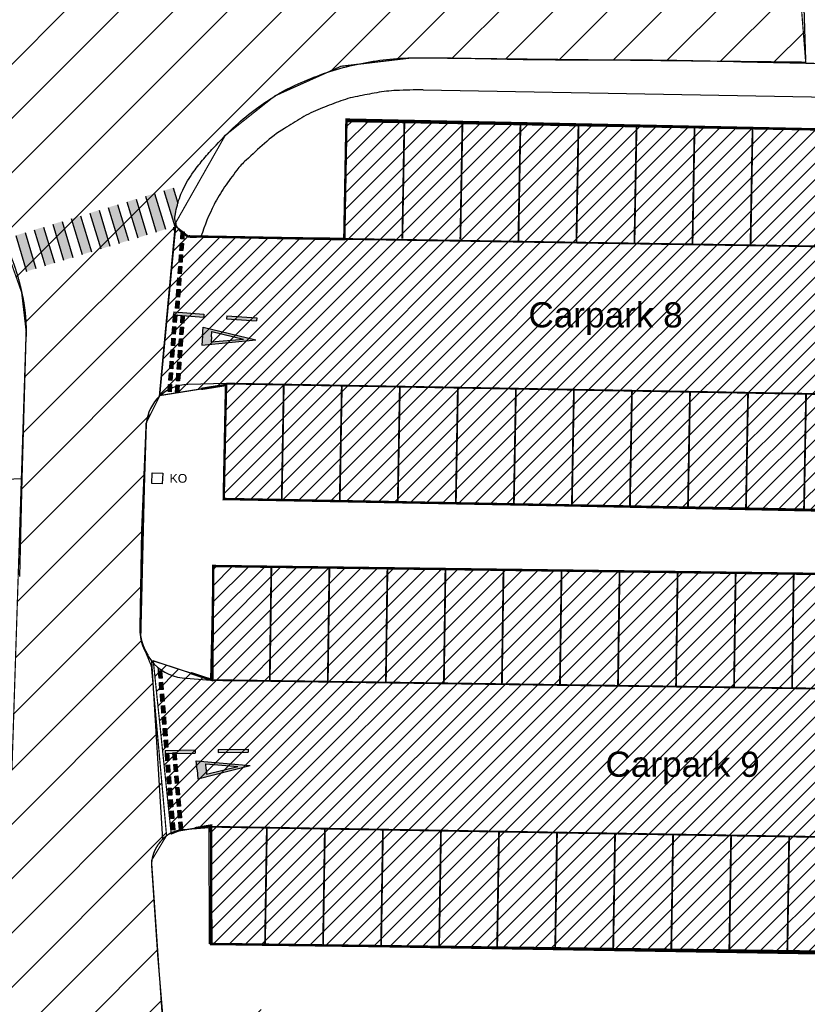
# Model space of a CAD drawing. Header units: millimetres. Extents: x 573132 to 957048, y 21042 to 318066.
# Tile 13 of 256: x 809433 to 842002, y 96973 to 137685. Entities that reach past the tile are written whole.
import ezdxf

# ---------------------------------------------------------------- set-up
doc = ezdxf.new("R2010")
doc.units = ezdxf.units.MM
doc.header["$LTSCALE"] = 2000
doc.linetypes.add('ECL-001', pattern=[100, 50, 0, 50])
for name, color, linetype in [('_NIBSC_A site plan', 7, 'Continuous'), ('_NIBSC_A-kerb', 7, 'Continuous'), ('_NIBSC_A_parking-bays', 7, 'Continuous'), ('_NIBSC_FM trees 3metre zone', 210, 'Continuous'), ('Give way road marking', 7, 'Continuous'), ('Parking bay info', 7, 'Continuous')]:
    doc.layers.add(name, color=color, linetype=linetype)
doc.styles.get("Standard").update_dxf_attribs({"font": 'arial.ttf'})

# ---------------------------------------------------------------- blocks, each defined once
blk = doc.blocks.new('ECBL29')
at = {"color": 0, "linetype": 'ByBlock'}
blk.add_lwpolyline([(-0.5, -0.5), (-0.5, 0.5), (0.5, 0.5), (0.5, -0.5), (-0.5, -0.5)], dxfattribs=at)

msp = doc.modelspace()

# ---------------------------------------------------------------- hatches: boundary and pattern name
h = msp.add_hatch()
h.set_pattern_fill('ANSI31', color=6, scale=500)
h.set_pattern_definition([(45, (-184040.5, -58059.7), (-1122.532, 1122.532), [])])
edge = h.paths.add_edge_path()
edge.add_arc((799802, 149995), 1979, 128.4942, 137.4644)
edge.add_arc((799742, 150051), 1897, 137.4749, 149.3647)
edge.add_arc((800006, 149896), 2203, 149.3949, 159.6806)
edge.add_arc((802463, 149116), 4780, 161.1457, 173.898)
edge.add_arc((777633, 152302), 20256, 350.8819, 352.4036, ccw=False)
edge.add_line((797632, 149092), (797912, 145802))
edge.add_line((797912, 145802), (798168, 142742))
edge.add_arc((800985, 142990), 2828, 185.0256, 196.2501)
edge.add_arc((800461, 142840), 2283, 196.328, 209.5039)
edge.add_arc((800311, 142757), 2111, 209.5535, 220.3373)
edge.add_arc((800443, 142872), 2286, 220.3888, 233.5825)
edge.add_arc((800765, 143315), 2834, 233.6596, 245.3359)
edge.add_arc((800829, 143356), 2898, 244.5285, 258.2745)
edge.add_arc((800702, 142747), 2275, 258.2798, 271.3173)
edge.add_arc((800705, 142600), 2129, 271.3175, 281.2854)
edge.add_arc((800683, 142712), 2242, 281.293, 294.1016)
edge.add_arc((800469, 143180), 2757, 294.1794, 306.5858)
edge.add_arc((800208, 143569), 3225, 306.1798, 311.5303)
edge.add_arc((800624, 143118), 2612, 311.268, 323.6387)
edge.add_arc((800912, 142904), 2253, 323.6692, 335.196)
edge.add_arc((800978, 142873), 2180, 335.218, 344.317)
edge.add_arc((800806, 142921), 2359, 344.3199, 356.7046)
edge.add_arc((800196, 142952), 2969, 356.7938, 368.8414)
edge.add_line((803130, 143408), (802964, 146152))
edge.add_line((802964, 146152), (802662, 149839))
edge.add_arc((799541, 149578), 3131, 4.7773, 9.9589)
edge.add_arc((800127, 149693), 2534, 9.6959, 22.0666)
edge.add_arc((800451, 149823), 2185, 22.0959, 33.7083)
edge.add_arc((800511, 149862), 2114, 33.7319, 42.7535)
edge.add_arc((800384, 149745), 2287, 42.7572, 55.1416)
edge.add_arc((800049, 149256), 2879, 55.2321, 67.3004)
edge.add_arc((799937, 149045), 3117, 66.8931, 72.3649)
edge.add_arc((800099, 149592), 2546, 72.1105, 84.6412)
edge.add_arc((800130, 149907), 2230, 84.6672, 94.8705)
edge.add_arc((800125, 149949), 2188, 94.8488, 105.1459)
edge.add_arc((800180, 149747), 2397, 105.1542, 117.1925)
edge.add_arc((800476, 149183), 3034, 117.2819, 128.9032)
h.paths.add_polyline_path([(805286, 132272), (807630, 130293), (808718, 128658), (809513, 126410), (809699, 124809), (809114, 106709), (807866, 104611), (806152, 104162), (798217, 103633), (798371, 101535), (797281, 101455), (798380, 87106), (807943, 87723), (807592, 92534), (808410, 92594), (809389, 92041), (809793, 91145), (810402, 83115), (809743, 81565), (808384, 80935), (803337, 80587), (803149, 83028), (796196, 82493), (796832, 74091), (798673, 74183), (799033, 69471), (811128, 70247), (810743, 74953), (817427, 69294), (820333, 70178), (819727, 72144), (820372, 73430), (819415, 79540), (817901, 79442), (816739, 80769), (816091, 86965), (820804, 87231), (820137, 96803), (815324, 96529), (814884, 102918), (815506, 103949), (814878, 110961), (814549, 111752), (814440, 112100), (814654, 120985), (815203, 122087), (815871, 129267), (817935, 132904), (819988, 134535), (822718, 135759), (825659, 136108), (841935, 135930), (841539, 140944), (822158, 141259), (817671, 142514), (813933, 145231), (812037, 148309), (810909, 153871), (812524, 156334), (812351, 161830), (810592, 163939), (809833, 165422), (809436, 170899), (810540, 173380), (810553, 173752), (810160, 179602), (808962, 181448), (808085, 183580), (807823, 187088), (808497, 189355), (809486, 190473), (809125, 195650), (808068, 197087), (806873, 199983), (806653, 202933), (806193, 210152), (807244, 212537), (808987, 213888), (808684, 217950), (806726, 219164), (805509, 221419), (805073, 224364), (798956, 224011), (799188, 223696), (800861, 219309), (801661, 209203), (800735, 202672), (797386, 198778), (791837, 197079), (785538, 196327), (786360, 186068), (793626, 186433), (797313, 185761), (799735, 184479), (801452, 182928), (803010, 180515), (803885, 177380), (804098, 175124), (805095, 159990), (804472, 158270), (803290, 157069), (801650, 156414), (791144, 155680), (792339, 140215), (793198, 137635), (794405, 136186), (796144, 134995), (799546, 134314), (802624, 133547)])
h = msp.add_hatch()
h.set_pattern_fill('ANSI31', color=34, scale=150)
h.paths.add_polyline_path([(849742, 117221), (849829, 122104), (850600, 124796), (851597, 125085), (851736, 132989), (822941, 133497), (822855, 128647), (816418, 128727), (815871, 129159), (815218, 122143), (817964, 122582), (817869, 117867)])
h = msp.add_hatch(color=0)
h.dxf.hatch_style = 1
h.paths.add_polyline_path([(815778, 130735), (815395, 130619), (815845, 129134), (815870, 129141), (815871, 129159), (815884, 129268, -0.032605), (815860, 129382, -0.088836), (815870, 129662, -0.012908), (815953, 130022, -0.005225), (815972, 130093)])
h = msp.add_hatch(color=0)
h.dxf.hatch_style = 1
h.paths.add_polyline_path([(815013, 130503), (814630, 130387), (815079, 128902), (815462, 129018)])
h = msp.add_hatch(color=0)
h.dxf.hatch_style = 1
h.paths.add_polyline_path([(813481, 130039), (813098, 129923), (813548, 128438), (813931, 128554)])
h = msp.add_hatch(color=0)
h.dxf.hatch_style = 1
h.paths.add_polyline_path([(814247, 130271), (813864, 130155), (814314, 128670), (814696, 128786)])
h = msp.add_hatch(color=0)
h.dxf.hatch_style = 1
h.paths.add_polyline_path([(811950, 129576), (811567, 129460), (812017, 127975), (812399, 128091)])
h = msp.add_hatch(color=0)
h.dxf.hatch_style = 1
h.paths.add_polyline_path([(812716, 129808), (812333, 129692), (812782, 128207), (813165, 128323)])
h = msp.add_hatch(color=0)
h.dxf.hatch_style = 1
h.paths.add_polyline_path([(810419, 129112), (810036, 128996), (810485, 127511), (810868, 127627)])
h = msp.add_hatch(color=0)
h.dxf.hatch_style = 1
h.paths.add_polyline_path([(811184, 129344), (810801, 129228), (811251, 127743), (811634, 127859)])
h = msp.add_hatch(color=0)
h.dxf.hatch_style = 1
h.paths.add_polyline_path([(809653, 128880), (809270, 128765), (809720, 127280), (810102, 127395)])
h = msp.add_hatch()
h.set_pattern_fill('ANSI31', color=4, scale=150)
h.paths.add_polyline_path([(817440, 115096), (817397, 110378), (814957, 111175), (815699, 104014), (816030, 104146), (817345, 104363), (817359, 99467), (858051, 98803), (858203, 103615), (860569, 103587), (860699, 114531)])
at = {"layer": '_NIBSC_FM trees 3metre zone'}
h = msp.add_hatch(dxfattribs=at)
h.set_pattern_fill('ANSI31', color=256, scale=1500)
h.set_pattern_definition([(45, (0, -300000), (-3367.596, 3367.596), [])])
h.paths.add_polyline_path([(593903, 232618), (679741, 243682), (730246, 249484), (739010, 251813), (755357, 259573), (798190, 265512), (811701, 266996), (863086, 275757), (876855, 143048), (913767, 142394), (912963, 130303), (912377, 121144), (904519, 98598), (903418, 94708), (895370, 63436), (848719, 56730), (841119, 53483), (784097, 45680), (763758, 42854), (670408, 24435), (665578, 34770), (663265, 39853), (610755, 158064), (608829, 162280), (603679, 173549), (597793, 194110)])
h.paths.add_polyline_path([(597181, 230015), (680104, 240704), (730805, 246529), (740047, 248984), (756227, 256664), (798560, 262534), (812117, 264024), (860433, 272261), (874145, 140095), (910565, 139450), (909970, 130498), (909410, 121745), (901656, 99501), (900522, 95491), (892964, 66121), (847903, 59643), (840312, 56401), (783688, 48652), (763260, 45813), (672132, 27832), (668302, 36026), (666001, 41083), (613490, 159296), (611558, 163526), (606501, 174591), (600750, 194678)], flags=16)
at = {"layer": 'Give way road marking'}
h = msp.add_hatch(color=0, dxfattribs=at)
h.dxf.hatch_style = 1
h.paths.add_polyline_path([(816240, 128917), (816113, 128926), (816091, 128624), (816218, 128615)])
h = msp.add_hatch(color=0, dxfattribs=at)
h.dxf.hatch_style = 1
h.paths.add_polyline_path([(816205, 128437), (816078, 128446), (816056, 128144), (816183, 128135)])
h = msp.add_hatch(color=0, dxfattribs=at)
h.dxf.hatch_style = 1
h.paths.add_polyline_path([(816170, 127957), (816043, 127966), (816021, 127664), (816148, 127655)])
h = msp.add_hatch(color=0, dxfattribs=at)
h.dxf.hatch_style = 1
h.paths.add_polyline_path([(816135, 127477), (816008, 127486), (815986, 127184), (816113, 127175)])
h = msp.add_hatch(color=0, dxfattribs=at)
h.dxf.hatch_style = 1
h.paths.add_polyline_path([(816100, 126999), (815973, 127008), (815951, 126707), (816078, 126697)])
h = msp.add_hatch(color=0, dxfattribs=at)
h.dxf.hatch_style = 1
h.paths.add_polyline_path([(816065, 126519), (815938, 126528), (815916, 126227), (816043, 126217)])
h = msp.add_hatch(color=0, dxfattribs=at)
h.dxf.hatch_style = 1
h.paths.add_polyline_path([(816066, 126527), (815939, 126536), (815917, 126235), (816044, 126225)])
h = msp.add_hatch(color=0, dxfattribs=at)
h.dxf.hatch_style = 1
h.paths.add_polyline_path([(816031, 126047), (815904, 126056), (815882, 125754), (816009, 125745)])
h = msp.add_hatch(color=0, dxfattribs=at)
h.dxf.hatch_style = 1
h.paths.add_polyline_path([(815926, 125468), (815799, 125478), (815777, 125176), (815904, 125166)])
h = msp.add_hatch(color=0, dxfattribs=at)
h.dxf.hatch_style = 1
h.paths.add_polyline_path([(817053, 125514), (815808, 125605), (815799, 125478), (817043, 125387)])
h = msp.add_hatch(color=0, dxfattribs=at)
h.dxf.hatch_style = 1
h.paths.add_polyline_path([(816239, 125445), (816112, 125455), (816090, 125153), (816217, 125144)])
h = msp.add_hatch(color=0, dxfattribs=at)
h.dxf.hatch_style = 1
h.paths.add_polyline_path([(819239, 125354), (817995, 125445), (817985, 125318), (819230, 125227)])
h = msp.add_hatch(color=0, dxfattribs=at)
h.dxf.hatch_style = 1
h.paths.add_polyline_path([(815891, 124988), (815764, 124997), (815742, 124696), (815869, 124686)])
h = msp.add_hatch(color=0, dxfattribs=at)
h.dxf.hatch_style = 1
h.paths.add_polyline_path([(816204, 124965), (816077, 124975), (816055, 124673), (816182, 124664)])
h = msp.add_hatch(color=0, dxfattribs=at)
h.dxf.hatch_style = 1
h.paths.add_polyline_path([(819193, 124445), (817015, 124978), (816988, 124605), (816961, 124233)])
h.paths.add_polyline_path([(817368, 124578), (817384, 124788), (818683, 124482), (817353, 124368)], flags=16)
h = msp.add_hatch(color=0, dxfattribs=at)
h.dxf.hatch_style = 1
h.paths.add_polyline_path([(815856, 124508), (815729, 124517), (815707, 124216), (815834, 124206)])
h = msp.add_hatch(color=0, dxfattribs=at)
h.dxf.hatch_style = 1
h.paths.add_polyline_path([(816169, 124485), (816042, 124495), (816020, 124193), (816147, 124183)])
h = msp.add_hatch(color=0, dxfattribs=at)
h.dxf.hatch_style = 1
h.paths.add_polyline_path([(815821, 124028), (815694, 124037), (815672, 123735), (815799, 123726)])
h = msp.add_hatch(color=0, dxfattribs=at)
h.dxf.hatch_style = 1
h.paths.add_polyline_path([(816134, 124005), (816007, 124014), (815985, 123713), (816112, 123703)])
h = msp.add_hatch(color=0, dxfattribs=at)
h.dxf.hatch_style = 1
h.paths.add_polyline_path([(815786, 123551), (815659, 123560), (815637, 123258), (815764, 123249)])
h = msp.add_hatch(color=0, dxfattribs=at)
h.dxf.hatch_style = 1
h.paths.add_polyline_path([(816099, 123528), (815972, 123537), (815950, 123235), (816077, 123226)])
h = msp.add_hatch(color=0, dxfattribs=at)
h.dxf.hatch_style = 1
h.paths.add_polyline_path([(815751, 123070), (815624, 123080), (815602, 122778), (815729, 122769)])
h = msp.add_hatch(color=0, dxfattribs=at)
h.dxf.hatch_style = 1
h.paths.add_polyline_path([(815752, 123078), (815625, 123088), (815603, 122786), (815730, 122777)])
h = msp.add_hatch(color=0, dxfattribs=at)
h.dxf.hatch_style = 1
h.paths.add_polyline_path([(816064, 123056), (815937, 123065), (815915, 122763), (816042, 122754)])
h = msp.add_hatch(color=0, dxfattribs=at)
h.dxf.hatch_style = 1
h.paths.add_polyline_path([(816064, 123048), (815937, 123057), (815915, 122755), (816042, 122746)])
h = msp.add_hatch(color=0, dxfattribs=at)
h.dxf.hatch_style = 1
h.paths.add_polyline_path([(815717, 122598), (815590, 122608), (815568, 122306), (815695, 122297)])
h = msp.add_hatch(color=0, dxfattribs=at)
h.dxf.hatch_style = 1
h.paths.add_polyline_path([(816029, 122576), (815902, 122585), (815880, 122283), (816007, 122274)])
h = msp.add_hatch(color=0, dxfattribs=at)
h.dxf.hatch_style = 1
h.paths.add_polyline_path([(815296, 110767), (815169, 110756), (815195, 110455), (815322, 110465)])
h = msp.add_hatch(color=0, dxfattribs=at)
h.dxf.hatch_style = 1
h.paths.add_polyline_path([(815337, 110287), (815210, 110276), (815235, 109975), (815362, 109986)])
h = msp.add_hatch(color=0, dxfattribs=at)
h.dxf.hatch_style = 1
h.paths.add_polyline_path([(815377, 109807), (815250, 109797), (815276, 109495), (815403, 109506)])
h = msp.add_hatch(color=0, dxfattribs=at)
h.dxf.hatch_style = 1
h.paths.add_polyline_path([(815418, 109328), (815291, 109317), (815316, 109016), (815443, 109026)])
h = msp.add_hatch(color=0, dxfattribs=at)
h.dxf.hatch_style = 1
h.paths.add_polyline_path([(815457, 108854), (815330, 108843), (815355, 108542), (815483, 108553)])
h = msp.add_hatch(color=0, dxfattribs=at)
h.dxf.hatch_style = 1
h.paths.add_polyline_path([(815498, 108375), (815371, 108364), (815396, 108062), (815523, 108073)])
h = msp.add_hatch(color=0, dxfattribs=at)
h.dxf.hatch_style = 1
h.paths.add_polyline_path([(815499, 108382), (815372, 108371), (815398, 108070), (815525, 108080)])
h = msp.add_hatch(color=0, dxfattribs=at)
h.dxf.hatch_style = 1
h.paths.add_polyline_path([(815540, 107902), (815413, 107892), (815438, 107590), (815565, 107601)])
h = msp.add_hatch(color=0, dxfattribs=at)
h.dxf.hatch_style = 1
h.paths.add_polyline_path([(816692, 107491), (815445, 107471), (815447, 107344), (816694, 107364)])
h = msp.add_hatch(color=0, dxfattribs=at)
h.dxf.hatch_style = 1
h.paths.add_polyline_path([(818884, 107527), (817637, 107507), (817639, 107379), (818886, 107399)])
h = msp.add_hatch(color=0, dxfattribs=at)
h.dxf.hatch_style = 1
h.paths.add_polyline_path([(815583, 107355), (815456, 107344), (815481, 107043), (815608, 107053)])
h = msp.add_hatch(color=0, dxfattribs=at)
h.dxf.hatch_style = 1
h.paths.add_polyline_path([(815895, 107381), (815768, 107370), (815793, 107069), (815920, 107080)])
h = msp.add_hatch(color=0, dxfattribs=at)
h.dxf.hatch_style = 1
h.paths.add_polyline_path([(815623, 106875), (815496, 106864), (815521, 106563), (815648, 106574)])
h = msp.add_hatch(color=0, dxfattribs=at)
h.dxf.hatch_style = 1
h.paths.add_polyline_path([(815935, 106901), (815808, 106891), (815834, 106589), (815961, 106600)])
h = msp.add_hatch(color=0, dxfattribs=at)
h.dxf.hatch_style = 1
h.paths.add_polyline_path([(818969, 106854), (816735, 107040), (816766, 106668), (816798, 106296)])
h.paths.add_polyline_path([(817146, 106700), (817128, 106910), (818460, 106811), (817164, 106491)], flags=16)
h = msp.add_hatch(color=0, dxfattribs=at)
h.dxf.hatch_style = 1
h.paths.add_polyline_path([(815663, 106395), (815536, 106385), (815562, 106083), (815689, 106094)])
h = msp.add_hatch(color=0, dxfattribs=at)
h.dxf.hatch_style = 1
h.paths.add_polyline_path([(815976, 106422), (815849, 106411), (815874, 106109), (816001, 106120)])
h = msp.add_hatch(color=0, dxfattribs=at)
h.dxf.hatch_style = 1
h.paths.add_polyline_path([(815704, 105916), (815577, 105905), (815602, 105603), (815729, 105614)])
h = msp.add_hatch(color=0, dxfattribs=at)
h.dxf.hatch_style = 1
h.paths.add_polyline_path([(816016, 105942), (815889, 105931), (815914, 105630), (816041, 105640)])
h = msp.add_hatch(color=0, dxfattribs=at)
h.dxf.hatch_style = 1
h.paths.add_polyline_path([(816055, 105468), (815928, 105458), (815954, 105156), (816081, 105167)])
h = msp.add_hatch(color=0, dxfattribs=at)
h.dxf.hatch_style = 1
h.paths.add_polyline_path([(815743, 105442), (815616, 105431), (815642, 105130), (815769, 105141)])
h = msp.add_hatch(color=0, dxfattribs=at)
h.dxf.hatch_style = 1
h.paths.add_polyline_path([(815784, 104962), (815657, 104952), (815682, 104650), (815809, 104661)])
h = msp.add_hatch(color=0, dxfattribs=at)
h.dxf.hatch_style = 1
h.paths.add_polyline_path([(815785, 104970), (815658, 104959), (815684, 104658), (815811, 104668)])
h = msp.add_hatch(color=0, dxfattribs=at)
h.dxf.hatch_style = 1
h.paths.add_polyline_path([(816096, 104989), (815969, 104978), (815994, 104676), (816121, 104687)])
h = msp.add_hatch(color=0, dxfattribs=at)
h.dxf.hatch_style = 1
h.paths.add_polyline_path([(816097, 104996), (815970, 104985), (815996, 104684), (816123, 104695)])
h = msp.add_hatch(color=0, dxfattribs=at)
h.dxf.hatch_style = 1
h.paths.add_polyline_path([(815826, 104490), (815699, 104479), (815724, 104178), (815851, 104189)])
h = msp.add_hatch(color=0, dxfattribs=at)
h.dxf.hatch_style = 1
h.paths.add_polyline_path([(816138, 104516), (816011, 104506), (816036, 104204), (816163, 104215)])

# ---------------------------------------------------------------- linework, layer by layer
at = {"color": 7}
for p, q in [((841945, 136028), (841773, 140984)), ((815778, 130735), (815972, 130093)), ((814630, 130387), (815079, 128902)), ((815013, 130503), (815462, 129018)), ((815395, 130619), (815845, 129134)), ((813098, 129923), (813548, 128438)), ((813481, 130039), (813931, 128554)), ((813864, 130155), (814314, 128670)), ((814247, 130271), (814696, 128786)), ((811950, 129576), (812399, 128091)), ((812333, 129692), (812782, 128207)), ((812716, 129808), (813165, 128323)), ((810419, 129112), (810868, 127627)), ((810801, 129228), (811251, 127743)), ((811184, 129344), (811634, 127859)), ((811567, 129460), (812017, 127975)), ((815884, 129268), (815219, 122116)), ((809270, 128765), (809720, 127280)), ((809653, 128880), (810102, 127395)), ((810036, 128996), (810485, 127511)), ((814878, 111176), (815332, 103788))]:
    msp.add_line(p, q, dxfattribs=at)
at = {"color": 7, "const_width": 50}
for points in [[(815324, 96529), (814884, 102918), (815506, 103949), (814878, 110961), (814549, 111752), (814440, 112100), (814654, 120985), (815203, 122087), (815871, 129267), (817935, 132904), (819988, 134535), (822718, 135759), (825659, 136108), (841935, 135930), (841539, 140944)], [(815218, 122143), (815871, 129159), (816418, 128727), (822855, 128647), (822941, 133497), (851736, 132989), (851597, 125085), (850600, 124796), (849829, 122104), (849742, 117221), (817869, 117867), (817964, 122582), (815218, 122143)], [(808718, 128658), (809513, 126410), (809699, 124809), (809114, 106709)], [(814957, 111175), (817397, 110378), (817440, 115096), (860699, 114531), (860569, 103587), (858203, 103615), (858051, 98803), (817359, 99467), (817345, 104363), (816030, 104146), (815699, 104014), (814957, 111175)]]:
    msp.add_lwpolyline(points, dxfattribs=at)
at = {"color": 1, "const_width": 100}
for points in [[(816418, 128727), (822855, 128610), (822945, 133553), (851735, 132958), (851598, 125138), (850600, 124796), (849829, 122077), (849743, 117278), (817870, 117867), (817964, 122582), (816937, 122418)], [(816512, 110667), (817397, 110378), (817440, 115096), (860699, 114531), (860569, 103587), (858205, 103662), (858056, 98956), (817359, 99467), (817345, 104363), (816682, 104254)]]:
    msp.add_lwpolyline(points, dxfattribs=at)
at = {"layer": '_NIBSC_A site plan', "linetype": 'ECL-001'}
for p, q in [((814656, 120820), (814470, 116578)), ((814470, 116578), (814402, 112548)), ((817440, 115096), (822252, 115052)), ((822252, 115052), (827488, 114960)), ((827488, 114960), (833904, 114878)), ((833904, 114878), (839446, 114840)), ((839446, 114840), (843904, 114726)), ((816146, 110470), (817318, 110382)), ((817266, 104264), (816196, 104182)), ((814878, 102708), (815136, 99032)), ((820260, 99430), (817280, 99468)), ((824608, 99366), (820260, 99430)), ((830990, 99266), (824608, 99366)), ((815136, 99032), (816104, 86966)), ((835972, 99196), (830990, 99266)), ((841822, 99088), (835972, 99196)), ((847822, 99034), (841822, 99088))]:
    msp.add_line(p, q, dxfattribs=at)
at = {"layer": '_NIBSC_A site plan'}
msp.add_line((817280, 99468), (817266, 104264), dxfattribs=at)
at = {"layer": '_NIBSC_A site plan', "linetype": 'ECL-001'}
for points in [[(809538, 126356, 0.074639), (808617, 128874, 0.0491), (807674, 130257, 0.0236), (807098, 130884, 0.04842), (805709, 132014, 0.04587), (803471, 133206, 0.0079), (802760, 133500, 0.04606), (800509, 134164, 0.03747), (798600, 134394, -0.05137), (797220, 134610, -0.04529), (796157, 134996, -0.04472), (795174, 135569, -0.03346), (794444, 136162, -0.05147), (793510, 137220, -0.04531), (792932, 138205, -0.04468), (792537, 139285, -0.03339), (792352, 140216), (792056, 143840, -0.03339)], [(809440, 114656), (809536, 118720), (809708, 124586, 0.03187), (809680, 125472, 0.03187), (809538, 126356, 0.03187)]]:
    msp.add_lwpolyline(points, format="xyb", dxfattribs=at)
msp.add_lwpolyline([(807674, 118636), (809520, 118720)], dxfattribs=at)
for centre, radius, start, end in [((816457, 120783), 1801, 168.1937, 178.8088), ((816622, 112572), 2220, 180.6305, 192.2721), ((816440, 112533), 2034, 192.2678, 202.5535), ((816471, 112544), 2066, 202.533, 212.7203), ((816313, 102843), 1362, 125.6444, 136.0651), ((816233, 102957), 1223, 114.4842, 125.6801), ((816234, 102954), 1225, 103.3388, 114.5095), ((816268, 102814), 1370, 93.0121, 103.3733), ((816393, 102707), 1511, 146.0238, 157.1991), ((816541, 102608), 1689, 135.6926, 146.0607), ((816560, 102671), 1682, 168.331, 178.7448), ((816391, 102707), 1509, 157.1757, 168.3669)]:
    msp.add_arc(centre, radius, start, end, dxfattribs=at)
at = {"layer": '_NIBSC_A-kerb'}
for p, q in [((826122, 134780), (860881, 134168)), ((817440, 115096), (817318, 110382))]:
    msp.add_line(p, q, dxfattribs=at)
for points in [[(816931, 128730), (816929, 128714, -0.068225), (816562, 128675, -0.14251), (816288, 128764, -0.038784), (816084, 128927, -0.104595), (815923, 129157, -0.065279), (815860, 129382, -0.088836), (815870, 129662, -0.012908), (815953, 130022, -0.053697), (816219, 130728, -0.043125), (816684, 131481, -0.019748), (817105, 132002, -0.008427), (817554, 132498, -0.017587), (818356, 133297, -0.029149), (819230, 134018, -0.020078), (820001, 134536, -0.030261), (820820, 134974, -0.018259), (821864, 135407, -0.029256), (822944, 135740, -0.018299), (824046, 135967, -0.029725), (825165, 136088, 0.001386), (825419, 136101, -0.011666), (825672, 136109, -0.00804), (828262, 136085, 0.006941), (833588, 136025, -0.007564), (838943, 135958, 0.007955), (849598, 135833, -0.008467)], [(817986, 122646), (816380, 122597, 0.378931), (814668, 120986), (814402, 112548, 0.381919), (816146, 110470), (817318, 110382)]]:
    msp.add_lwpolyline(points, format="xyb", dxfattribs=at)
for points in [[(816929, 128714), (822855, 128610), (822941, 133470), (853627, 132924)], [(817986, 122646), (817869, 117840)], [(849744, 117278), (817869, 117840)]]:
    msp.add_lwpolyline(points, dxfattribs=at)
for centre, radius, start, end in [((826045, 111379), 23402, 89.8116, 92.5475), ((824285, 129919), 4681, 100.9138, 110.9037), ((864950, -80977), 219461, 100.7017, 100.91376), ((825311, 128345), 6420, 92.7333, 99.9982), ((823575, 129544), 4776, 111.1171, 121.2385), ((900701, -70157), 218853, 110.90373, 111.11712), ((865989, 59615), 86563, 121.23851, 121.7962), ((823431, 128265), 5792, 121.7962, 131.9792), ((918038, 23116), 147236, 131.97918, 132.37922), ((820944, 129526), 3187, 132.3792, 142.6473), ((833983, 119574), 19590, 142.6473, 145.1371), ((822798, 127365), 5959, 145.1371, 153.3287), ((826028, 125743), 9573, 153.3287, 161.8684)]:
    msp.add_arc(centre, radius, start, end, dxfattribs=at)
at = {"layer": '_NIBSC_A_parking-bays', "const_width": 75}
for points in [[(825340, 133427), (825256, 128628)], [(827740, 133385), (827655, 128586)], [(830140, 133343), (830055, 128544)], [(832539, 133300), (832455, 128501)], [(834939, 133258), (834854, 128459)], [(837339, 133216), (837254, 128417)], [(839738, 133173), (839654, 128374)], [(851652, 128167), (822855, 128620)], [(817986, 122639), (849829, 122077)], [(820353, 122597), (820269, 117798)], [(820353, 122597), (820269, 117798)], [(822753, 122555), (822668, 117755)], [(825153, 122512), (825068, 117713)], [(827552, 122470), (827468, 117671)], [(829952, 122428), (829867, 117628)], [(829952, 122428), (829867, 117628)], [(832351, 122385), (832267, 117586)], [(834751, 122343), (834666, 117544)], [(837151, 122301), (837066, 117501)], [(839550, 122258), (839466, 117459)], [(841950, 122216), (841865, 117417)], [(819840, 115062), (819774, 110344)], [(822240, 115029), (822174, 110311)], [(824640, 114995), (824574, 110277)], [(827039, 114962), (826974, 110244)], [(829439, 114928), (829373, 110210)], [(831839, 114895), (831773, 110177)], [(834239, 114861), (834173, 110143)], [(836639, 114828), (836573, 110110)], [(839038, 114794), (838972, 110076)], [(841438, 114761), (841372, 110043)], [(819578, 99476), (819654, 104276)], [(821978, 99439), (822053, 104238)], [(824378, 99401), (824453, 104200)], [(826777, 99363), (826853, 104163)], [(829177, 99326), (829252, 104125)], [(831577, 99288), (831652, 104087)], [(833976, 99250), (834052, 104050)], [(836376, 99212), (836452, 104012)], [(838776, 99175), (838851, 103974)], [(841176, 99137), (841251, 103936)]]:
    msp.add_lwpolyline(points, dxfattribs=at)
at = {"layer": '_NIBSC_A_parking-bays'}
for points in [[(860558, 109775, 75, 75, 0), (817318, 110379, 0, 0, 0), (817440, 115096, 0, 0, 0)], [(857972, 98804, 0, 0, 0), (858125, 103629, 75, 75, 0), (817266, 104316, 0, 0, 0), (817280, 99468, 0, 0, 0)]]:
    msp.add_lwpolyline(points, format="xyseb", dxfattribs=at)
at = {"layer": 'Give way road marking', "color": 7}
for p, q in [((815795, 129105), (815788, 128978)), ((815808, 125605), (815799, 125478)), ((815799, 125478), (817043, 125387)), ((815808, 125605), (817053, 125514)), ((817053, 125514), (817043, 125387)), ((817995, 125445), (817985, 125318)), ((817995, 125445), (819239, 125354)), ((817985, 125318), (819230, 125227)), ((819239, 125354), (819230, 125227)), ((816988, 124605), (816961, 124233)), ((816988, 124605), (817015, 124978)), ((817015, 124978), (819193, 124445)), ((817368, 124578), (817384, 124788)), ((817384, 124788), (818683, 124482)), ((816961, 124233), (819193, 124445)), ((817368, 124578), (817353, 124368)), ((817353, 124368), (818683, 124482)), ((815159, 110883), (815161, 110756)), ((815445, 107471), (816692, 107491)), ((816692, 107491), (816694, 107364)), ((817637, 107507), (818884, 107527)), ((817637, 107507), (817639, 107379)), ((818884, 107527), (818886, 107399)), ((815445, 107471), (815447, 107344)), ((815447, 107344), (816694, 107364)), ((817639, 107379), (818886, 107399)), ((816766, 106668), (816735, 107040)), ((816735, 107040), (818969, 106854)), ((816766, 106668), (816798, 106296)), ((816798, 106296), (818969, 106854)), ((817146, 106700), (817128, 106910)), ((817128, 106910), (818460, 106811)), ((817146, 106700), (817164, 106491)), ((817164, 106491), (818460, 106811))]:
    msp.add_line(p, q, dxfattribs=at)
for points in [[(816091, 128624), (816113, 128926), (816240, 128917), (816218, 128615)], [(816056, 128144), (816078, 128446), (816205, 128437), (816183, 128135)], [(816021, 127664), (816043, 127966), (816170, 127957), (816148, 127655)], [(815986, 127184), (816008, 127486), (816135, 127477), (816113, 127175)], [(815951, 126707), (815973, 127008), (816100, 126999), (816078, 126697)], [(815916, 126227), (815938, 126528), (816065, 126519), (816043, 126217)], [(815917, 126235), (815939, 126536), (816066, 126527), (816044, 126225)], [(815882, 125754), (815904, 126056), (816031, 126047), (816009, 125745)], [(815777, 125176), (815799, 125478), (815926, 125468), (815904, 125166)], [(816090, 125153), (816112, 125455), (816239, 125445), (816217, 125144)], [(815742, 124696), (815764, 124997), (815891, 124988), (815869, 124686)], [(816055, 124673), (816077, 124975), (816204, 124965), (816182, 124664)], [(815707, 124216), (815729, 124517), (815856, 124508), (815834, 124206)], [(816020, 124193), (816042, 124495), (816169, 124485), (816147, 124183)], [(815672, 123735), (815694, 124037), (815821, 124028), (815799, 123726)], [(815985, 123713), (816007, 124014), (816134, 124005), (816112, 123703)], [(815637, 123258), (815659, 123560), (815786, 123551), (815764, 123249)], [(815950, 123235), (815972, 123537), (816099, 123528), (816077, 123226)], [(815602, 122778), (815624, 123080), (815751, 123070), (815729, 122769)], [(815603, 122786), (815625, 123088), (815752, 123078), (815730, 122777)], [(815915, 122763), (815937, 123065), (816064, 123056), (816042, 122754)], [(815915, 122755), (815937, 123057), (816064, 123048), (816042, 122746)], [(815568, 122306), (815590, 122608), (815717, 122598), (815695, 122297)], [(815880, 122283), (815902, 122585), (816029, 122576), (816007, 122274)], [(815195, 110455), (815169, 110756), (815296, 110767), (815322, 110465)], [(815235, 109975), (815210, 110276), (815337, 110287), (815362, 109986)], [(815276, 109495), (815250, 109797), (815377, 109807), (815403, 109506)], [(815316, 109016), (815291, 109317), (815418, 109328), (815443, 109026)], [(815355, 108542), (815330, 108843), (815457, 108854), (815483, 108553)], [(815396, 108062), (815371, 108364), (815498, 108375), (815523, 108073)], [(815398, 108070), (815372, 108371), (815499, 108382), (815525, 108080)], [(815438, 107590), (815413, 107892), (815540, 107902), (815565, 107601)], [(815481, 107043), (815456, 107344), (815583, 107355), (815608, 107053)], [(815793, 107069), (815768, 107370), (815895, 107381), (815920, 107080)], [(815521, 106563), (815496, 106864), (815623, 106875), (815648, 106574)], [(815834, 106589), (815808, 106891), (815935, 106901), (815961, 106600)], [(815562, 106083), (815536, 106385), (815663, 106395), (815689, 106094)], [(815874, 106109), (815849, 106411), (815976, 106422), (816001, 106120)], [(815602, 105603), (815577, 105905), (815704, 105916), (815729, 105614)], [(815914, 105630), (815889, 105931), (816016, 105942), (816041, 105640)], [(815954, 105156), (815928, 105458), (816055, 105468), (816081, 105167)], [(815642, 105130), (815616, 105431), (815743, 105442), (815769, 105141)], [(815682, 104650), (815657, 104952), (815784, 104962), (815809, 104661)], [(815684, 104658), (815658, 104959), (815785, 104970), (815811, 104668)], [(815994, 104676), (815969, 104978), (816096, 104989), (816121, 104687)], [(815996, 104684), (815970, 104985), (816097, 104996), (816123, 104695)], [(815724, 104178), (815699, 104479), (815826, 104490), (815851, 104189)], [(816036, 104204), (816011, 104506), (816138, 104516), (816163, 104215)]]:
    msp.add_lwpolyline(points, close=True, dxfattribs=at)

# ---------------------------------------------------------------- block references
at = {"xscale": 440.0000000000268, "yscale": 440.0000000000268, "zscale": 440.0000000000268, "rotation": 357.2545190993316}
msp.add_blockref('ECBL29', (815122, 118722), dxfattribs=at)

# ---------------------------------------------------------------- texts
msp.add_text('KO', height=360, rotation=359.9896).set_placement((815635, 118540))
at = {"layer": 'Parking bay info', "char_height": 1040.24, "width": 10515.42, "attachment_point": 1, "rotation": 359.9565}
for s, insert in [('{\\Fhelv|c0;Carpark 8}', (830471, 126004)), ('{\\Fhelv|c0;Carpark 9}', (833656, 107423))]:
    msp.add_mtext(s, dxfattribs=dict(at, insert=insert))

doc.saveas('drawing.dxf')
